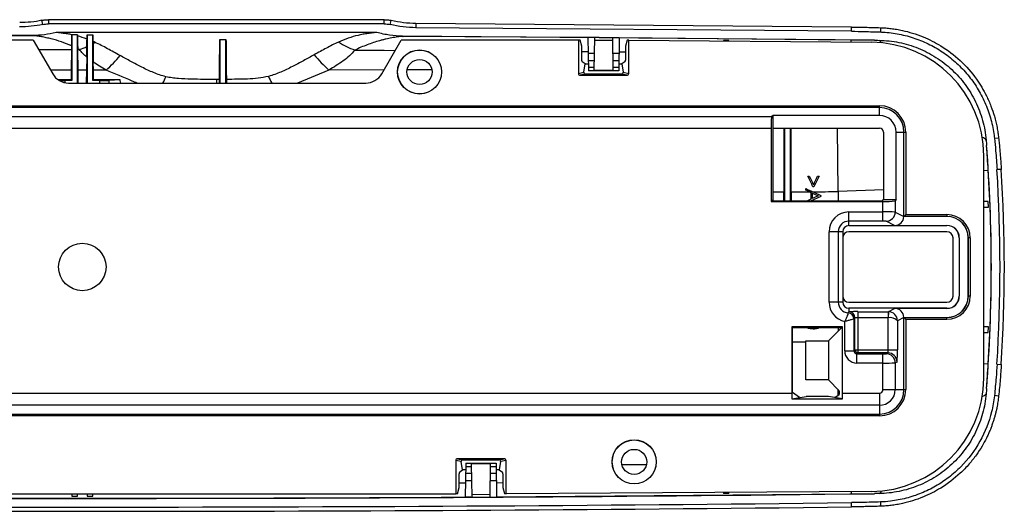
# Paper-space layout '_Top' of a CAD drawing. Header units: millimetres. Extents: x -8 to 293, y -238 to -158.
# Tile 2 of 2: x 132 to 293, y -238 to -158. Entities that reach past the tile are written whole.
import ezdxf

# ---------------------------------------------------------------- set-up
doc = ezdxf.new("R2010")
doc.units = ezdxf.units.MM

psp = doc.layouts.new('_Top')

# ---------------------------------------------------------------- linework, layer by layer
at = {"color": 7, "linetype": 'Continuous', "lineweight": 25}
for p, q in [((135.92, -158.49), (135.78, -157.81)), ((136.83, -157.71), (136.83, -158.4)), ((191.57, -157.71), (136.83, -157.71)), ((191.57, -158.4), (136.83, -158.4)), ((191.57, -158.4), (191.57, -157.71)), ((192.59, -158.51), (192.75, -157.84)), ((267.79, -158.91), (196.76, -158.32)), ((196.77, -158.32), (196.77, -159.02)), ((267.78, -159.6), (267.79, -158.91)), ((134.14, -160.32), (59.92, -160.63)), ((190.39, -159.79), (138.09, -159.79)), ((140.66, -160.16), (140.66, -167.64)), ((141.56, -160.16), (140.67, -160.16)), ((141.56, -168.04), (141.56, -160.16)), ((143.16, -160.16), (144.06, -160.16)), ((143.16, -160.16), (143.16, -168.04)), ((144.06, -167.64), (144.06, -160.16)), ((271.55, -161.07), (194.59, -160.42)), ((224.8, -160.63), (194.7, -160.44)), ((267.78, -159.6), (196.77, -159.02)), ((272.53, -159.02), (272.5, -159.71)), ((134.36, -161.04), (61.46, -161.04)), ((134.36, -161.04), (137.54, -166.54)), ((164.79, -160.92), (165.79, -160.92)), ((164.79, -160.92), (164.79, -168.04)), ((165.79, -168.04), (165.79, -160.92)), ((191.18, -166.54), (194.36, -161.04)), ((223.26, -161.04), (194.36, -161.04)), ((223.26, -161.04), (223.26, -166.46)), ((223.53, -161.06), (223.26, -161.04)), ((223.8, -162.04), (223.53, -161.06)), ((223.8, -164.29), (223.8, -162.04)), ((225.92, -160.62), (224.8, -160.61)), ((224.8, -160.61), (224.89, -166.04)), ((225.83, -165.94), (225.92, -160.62)), ((228.81, -161.1), (225.91, -161.08)), ((229.92, -160.66), (228.8, -160.65)), ((228.8, -160.65), (228.89, -165.94)), ((229.92, -160.66), (229.83, -166.04)), ((267.76, -161.04), (229.92, -160.67)), ((231.19, -161.06), (230.92, -162.04)), ((230.92, -162.04), (230.92, -164.29)), ((231.46, -161.05), (231.19, -161.06)), ((231.46, -166.46), (231.46, -161.05)), ((231.46, -161.05), (271.02, -161.39)), ((246.91, -161.09), (246.91, -161.18)), ((247.81, -161.19), (247.81, -161.1)), ((140.6, -162.59), (140.54, -165.95)), ((141.68, -165.95), (141.62, -162.59)), ((224.84, -163.17), (225.88, -163.17)), ((228.84, -163.17), (229.88, -163.17)), ((143.08, -163.82), (143.04, -165.95)), ((144.18, -165.95), (144.15, -164.63)), ((224.38, -164.93), (223.86, -164.59)), ((224.17, -166.29), (224.38, -164.93)), ((224.38, -164.93), (224.88, -164.93)), ((225.85, -164.41), (224.87, -164.41)), ((229.85, -164.41), (228.87, -164.41)), ((229.84, -164.93), (230.34, -164.93)), ((230.86, -164.59), (230.34, -164.93)), ((230.34, -164.93), (230.55, -166.29)), ((141.71, -168.04), (141.68, -165.95)), ((143.04, -165.95), (143.01, -168.04)), ((146.23, -165.95), (144.18, -165.95)), ((223.26, -166.46), (224.17, -166.29)), ((224.43, -166.59), (223.57, -166.76)), ((223.57, -166.76), (231.15, -166.76)), ((230.29, -166.59), (224.43, -166.59)), ((224.88, -165.46), (225.84, -165.46)), ((229.83, -166.04), (224.89, -166.04)), ((225.83, -165.94), (228.89, -165.94)), ((228.88, -165.46), (229.84, -165.46)), ((231.15, -166.76), (230.29, -166.59)), ((230.55, -166.29), (231.46, -166.46)), ((140.52, -167.5), (138.46, -167.5)), ((140.66, -167.64), (139.51, -167.64)), ((140.13, -168.04), (188.59, -168.04)), ((140.52, -167.5), (140.66, -167.64)), ((144.2, -167.5), (144.06, -167.64)), ((145.21, -167.64), (144.06, -167.64)), ((148.51, -167.5), (146.66, -167.62)), ((164.73, -168.04), (164.73, -167.45)), ((165.85, -167.44), (165.85, -168.04)), ((12.36, -171.75), (272.36, -171.75)), ((272.36, -173.34), (272.36, -171.75)), ((272.36, -172.05), (12.36, -172.05)), ((255, -173.34), (254.78, -173.48)), ((255, -187.04), (255, -173.34)), ((272.36, -173.34), (255, -173.34)), ((12.36, -173.48), (254.78, -173.48)), ((254.68, -175.48), (12.36, -175.48)), ((254.68, -175.48), (254.68, -187.36)), ((255, -175.41), (272.36, -175.41)), ((256.86, -175.41), (256.86, -187.25)), ((257.86, -187.25), (257.86, -175.41)), ((273, -176.04), (273, -187.04)), ((275.07, -187.04), (275.07, -176.04)), ((275.07, -176.04), (276.65, -176.04)), ((276.35, -189.79), (276.35, -176.04)), ((276.65, -176.04), (276.65, -189.5)), ((291.11, -177.06), (291.79, -176.99)), ((289.36, -216.16), (289.36, -179.89)), ((292.22, -182.13), (291.53, -182.17)), ((260.68, -183.24), (260.92, -183.24)), ((262.26, -183.24), (262.51, -183.24)), ((256.74, -187.25), (256.74, -185.78)), ((257.98, -185.78), (257.98, -187.25)), ((260.94, -185.77), (261.45, -185.77)), ((260.94, -185.77), (261.16, -185.88)), ((261.68, -184.97), (261.51, -184.97)), ((255, -187.04), (254.68, -187.36)), ((254.68, -187.36), (272.93, -187.36)), ((255.01, -187.25), (255, -187.04)), ((255.01, -187.25), (272.86, -187.25)), ((261.16, -187.01), (260.64, -187.25)), ((261.17, -187.25), (262.86, -186.47)), ((262.86, -186.47), (262.86, -186.44)), ((272.86, -187.25), (273, -187.04)), ((272.93, -190.57), (272.93, -187.36)), ((273, -187.04), (275.07, -187.04)), ((275.07, -187.04), (274.93, -187.26)), ((274.93, -187.26), (274.93, -189.08)), ((290.09, -187.37), (289.36, -187.37)), ((290.13, -188.27), (290.09, -187.37)), ((267.36, -191.29), (267.36, -189.07)), ((267.36, -189.07), (272.93, -189.07)), ((274.93, -189.08), (276.35, -189.79)), ((289.36, -188.27), (290.13, -188.27)), ((272.93, -190.57), (267.36, -190.57)), ((274.83, -191.28), (273.43, -190.58)), ((276.35, -189.8), (276.32, -189.81)), ((283.36, -189.81), (276.32, -189.81)), ((276.35, -189.8), (276.35, -189.79)), ((276.35, -189.79), (276.36, -189.79)), ((283.36, -189.8), (276.35, -189.8)), ((276.65, -189.5), (276.36, -189.79)), ((276.65, -189.5), (283.36, -189.5)), ((283.36, -189.5), (283.36, -189.81)), ((266.36, -192.29), (264.14, -192.29)), ((264.14, -203.79), (264.14, -192.29)), ((265.64, -192.29), (265.64, -203.79)), ((266.36, -192.29), (266.36, -203.79)), ((267.36, -191.29), (283.36, -191.29)), ((283.36, -192.29), (267.36, -192.29)), ((274.83, -191.28), (283.36, -191.28)), ((283.36, -191.28), (283.36, -191.29)), ((284.36, -202.79), (284.36, -193.29)), ((285.36, -193.29), (285.36, -202.79)), ((285.38, -193.29), (285.36, -193.29)), ((285.38, -193.29), (285.38, -202.79)), ((286.84, -202.79), (286.84, -193.29)), ((287.15, -193.29), (286.84, -193.29)), ((286.85, -202.79), (286.85, -193.29)), ((287.15, -193.29), (287.15, -202.79)), ((266.36, -203.79), (264.14, -203.79)), ((267.36, -203.79), (283.36, -203.79)), ((285.38, -202.79), (285.36, -202.79)), ((287.15, -202.79), (286.84, -202.79)), ((267.36, -204.79), (267.36, -205.36)), ((283.36, -204.79), (267.36, -204.79)), ((268.85, -205.34), (268.85, -212.05)), ((268.85, -205.34), (273.78, -205.34)), ((273.78, -205.34), (274.83, -204.81)), ((273.78, -205.34), (273.78, -206.34)), ((273.83, -205.34), (273.79, -206.34)), ((283.36, -204.81), (274.83, -204.81)), ((283.36, -204.81), (283.36, -204.79)), ((266.69, -211.71), (266.69, -206.95)), ((268.19, -206.51), (268.19, -211.71)), ((268.35, -211.55), (268.35, -206.36)), ((273.78, -206.34), (268.85, -206.34)), ((273.79, -211.55), (273.79, -206.34)), ((276.35, -206.3), (275.29, -206.83)), ((275.29, -206.83), (275.29, -211.55)), ((276.32, -206.28), (276.35, -206.29)), ((276.32, -206.28), (283.36, -206.28)), ((276.35, -206.3), (276.35, -206.29)), ((276.35, -206.29), (283.36, -206.29)), ((276.35, -218.04), (276.35, -206.3)), ((276.35, -206.3), (276.36, -206.3)), ((276.36, -206.3), (276.65, -206.59)), ((283.36, -206.59), (276.65, -206.59)), ((276.65, -206.59), (276.65, -218.04)), ((283.36, -206.59), (283.36, -206.28)), ((258.05, -207.81), (258.16, -207.91)), ((266.35, -207.81), (258.05, -207.81)), ((258.05, -207.81), (258.05, -218.61)), ((258.16, -207.91), (266.24, -207.91)), ((258.16, -218.54), (258.16, -207.91)), ((266.35, -207.81), (264.05, -210.1)), ((266.35, -218.61), (266.35, -207.81)), ((290.13, -207.82), (289.36, -207.82)), ((289.36, -208.72), (290.09, -208.72)), ((290.09, -208.72), (290.13, -207.82)), ((260.36, -210.11), (264.05, -210.1)), ((260.36, -216.46), (260.36, -210.11)), ((264.05, -210.1), (264.03, -216.47)), ((266.69, -211.71), (268.19, -211.71)), ((268.19, -211.71), (268.35, -211.55)), ((268.35, -211.55), (275.29, -211.55)), ((268.85, -212.05), (268.69, -212.21)), ((268.69, -213.71), (268.69, -212.21)), ((268.69, -212.21), (272.93, -212.21)), ((273.73, -212.05), (268.85, -212.05)), ((272.93, -218.04), (272.93, -212.21)), ((273.43, -212.2), (273.73, -212.05)), ((272.93, -213.71), (268.69, -213.71)), ((275.22, -213.55), (274.93, -213.7)), ((274.93, -213.7), (274.93, -218.04)), ((291.53, -213.91), (292.22, -213.96)), ((264.03, -216.47), (260.36, -216.46)), ((265.8, -218.24), (264.03, -216.47)), ((272.93, -218.04), (276.65, -218.04)), ((26.37, -218.61), (258.05, -218.61)), ((258.07, -219.54), (260.38, -219.16)), ((258.07, -219.54), (266.34, -219.54)), ((259.34, -219.33), (258.16, -218.54)), ((264.03, -219.16), (260.38, -219.16)), ((266.34, -219.54), (264.03, -219.16)), ((265.06, -219.33), (265.8, -218.84)), ((266.35, -218.61), (272.36, -218.61)), ((272.36, -218.61), (272.36, -222.33)), ((291.79, -219.1), (291.11, -219.03)), ((272.36, -220.61), (12.36, -220.61)), ((12.36, -222.03), (272.36, -222.03)), ((272.36, -222.33), (12.36, -222.33)), ((203.57, -229.33), (204.43, -229.5)), ((211.15, -229.33), (203.57, -229.33)), ((204.43, -229.5), (210.29, -229.5)), ((210.29, -229.5), (211.15, -229.33)), ((204.17, -229.8), (203.26, -229.63)), ((203.26, -229.63), (203.26, -235.04)), ((203.86, -231.5), (204.38, -231.16)), ((204.38, -231.16), (204.17, -229.8)), ((204.88, -231.16), (204.38, -231.16)), ((204.89, -230.04), (204.8, -235.6)), ((205.84, -230.63), (204.88, -230.63)), ((204.89, -230.04), (209.83, -230.04)), ((205.92, -235.6), (205.83, -230.15)), ((208.89, -230.15), (205.83, -230.15)), ((208.89, -230.15), (208.8, -235.58)), ((209.84, -230.63), (208.88, -230.63)), ((209.83, -230.04), (209.92, -235.58)), ((210.34, -231.16), (209.84, -231.16)), ((210.55, -229.8), (210.34, -231.16)), ((210.34, -231.16), (210.86, -231.5)), ((211.46, -229.63), (210.55, -229.8)), ((211.46, -235.04), (211.46, -229.63)), ((203.8, -234.04), (203.8, -231.8)), ((204.87, -231.68), (205.85, -231.68)), ((208.87, -231.68), (209.85, -231.68)), ((210.92, -231.8), (210.92, -234.04)), ((203.53, -235.03), (203.8, -234.04)), ((205.88, -232.92), (204.84, -232.92)), ((209.88, -232.92), (208.84, -232.92)), ((210.92, -234.04), (211.19, -235.02)), ((81.46, -235.04), (203.26, -235.04)), ((140.64, -235.04), (140.66, -235.44)), ((140.66, -235.04), (140.66, -235.44)), ((141.56, -235.44), (141.58, -235.04)), ((141.56, -235.44), (141.56, -235.04)), ((143.14, -235.04), (143.16, -235.44)), ((143.16, -235.04), (143.16, -235.44)), ((144.06, -235.44), (144.08, -235.04)), ((144.06, -235.44), (144.06, -235.04)), ((203.53, -235.03), (203.26, -235.04)), ((205.73, -235.6), (204.8, -235.6)), ((205.73, -235.6), (205.92, -235.6)), ((205.91, -235.15), (208.81, -235.13)), ((208.8, -235.58), (209.92, -235.58)), ((209.92, -235.56), (267.76, -235.05)), ((211.19, -235.02), (211.46, -235.04)), ((270.98, -234.66), (211.46, -235.04)), ((246.9, -234.81), (246.91, -235)), ((246.91, -234.81), (246.91, -235)), ((247.81, -234.99), (247.82, -234.81)), ((247.81, -234.99), (247.81, -234.81)), ((267.79, -237.18), (267.78, -236.48)), ((272.5, -236.38), (272.53, -237.07))]:
    psp.add_line(p, q, dxfattribs=at)
at = {"color": 8, "linetype": 'Continuous', "lineweight": 25}
for p, q in [((267.76, -161.36), (267.76, -161.04)), ((223.8, -162.9), (224.84, -162.9)), ((229.88, -162.94), (230.92, -162.95)), ((140.54, -165.95), (137.19, -165.95)), ((182.57, -165.93), (177.48, -168.04)), ((191.55, -165.91), (182.57, -165.93)), ((199.34, -165.89), (195.38, -165.9)), ((139.51, -167.64), (139.51, -167.98)), ((145.21, -168.04), (145.21, -167.64)), ((146.66, -167.62), (146.66, -168.04)), ((164.24, -167.45), (164.23, -168.04)), ((265.6, -185.76), (265.53, -175.41)), ((289.36, -182.31), (290.09, -182.26)), ((255, -185.79), (256.74, -185.78)), ((273, -185.47), (265.6, -185.76)), ((265.6, -185.76), (265.63, -187.25)), ((265.64, -207.91), (265.63, -208.52)), ((260.36, -210.32), (258.16, -210.31)), ((289.36, -213.78), (290.09, -213.82)), ((230.39, -230.26), (234.32, -230.26)), ((204.84, -233.32), (203.8, -233.32)), ((210.92, -233.28), (209.88, -233.29)), ((267.76, -234.68), (267.76, -235.05))]:
    psp.add_line(p, q, dxfattribs=at)
at = {"color": 7, "linetype": 'Continuous', "lineweight": 25, "flags": 128}
for points in [[(228.8, -160.66), (228.44, -160.66), (228.08, -160.65), (227.72, -160.65), (227.36, -160.65), (227, -160.65), (226.64, -160.64), (226.28, -160.64), (225.92, -160.64)], [(247.81, -161.1), (247.7, -161.1), (247.58, -161.1), (247.47, -161.1), (247.36, -161.1), (247.25, -161.09), (247.13, -161.09), (247.02, -161.09), (246.91, -161.09)], [(141.62, -162.59), (141.65, -162.59), (141.69, -162.59), (141.72, -162.59), (141.76, -162.59), (141.79, -162.59), (141.83, -162.59), (141.86, -162.59), (141.9, -162.59)], [(143.04, -165.95), (142.36, -165.95), (141.68, -165.95)], [(273.78, -205.34), (273.8, -205.34), (273.83, -205.34)], [(273.79, -206.34), (273.79, -206.34), (273.78, -206.34)], [(140.66, -235.44), (140.77, -235.44), (140.88, -235.44), (141, -235.44), (141.11, -235.44), (141.22, -235.44), (141.33, -235.44), (141.45, -235.44), (141.56, -235.44)], [(143.16, -235.44), (143.27, -235.44), (143.38, -235.44), (143.5, -235.44), (143.61, -235.44), (143.72, -235.44), (143.83, -235.44), (143.95, -235.44), (144.06, -235.44)], [(205.92, -235.59), (206.28, -235.58), (206.64, -235.58), (207, -235.58), (207.36, -235.58), (207.72, -235.57), (208.08, -235.57), (208.44, -235.57), (208.8, -235.57)], [(247.81, -234.99), (247.7, -234.99), (247.58, -234.99), (247.47, -234.99), (247.36, -234.99), (247.25, -234.99), (247.13, -234.99), (247.02, -235), (246.91, -235)]]:
    psp.add_lwpolyline(points, dxfattribs=at)
at = {"color": 8, "linetype": 'Continuous', "lineweight": 25, "flags": 128}
for points in [[(135.25, -162.59), (136.13, -162.59), (140.6, -162.59)], [(186.8, -162.68), (191.56, -162.7), (193.4, -162.71)], [(265.55, -217.99), (265.55, -218.55), (265.55, -219.01)]]:
    psp.add_lwpolyline(points, dxfattribs=at)
at = {"color": 7, "linetype": 'Continuous', "lineweight": 25}
for centre, radius in [((197.36, -166.24), 3.6), ((197.36, -166.24), 3.58), ((197.36, -166.24), 2.05), ((142.36, -198.04), 3.87), ((232.36, -229.84), 3.6), ((232.36, -229.84), 3.58), ((232.36, -229.84), 2.05)]:
    psp.add_circle(centre, radius, dxfattribs=at)
for centre, radius, start, end in [((142.36, -11036.67), 10876.37, 90.042733, 90.680571), ((136.07, -146.8), 16.83, 290.2636, 294.7423), ((135.39, -145.39), 18.4, 298.2779, 299.4618), ((193.22, -146.34), 17.56, 238.837, 248.5473), ((270.86, -179.89), 18.5, 0, 89.5098), ((133.27, -151.27), 19.58, 311.4413, 321.1295), ((195.55, -151.17), 19.65, 218.6104, 228.6706), ((224.28, -164.34), 0.49, 174.6573, 210.6855), ((230.51, -164.35), 0.418, 326.0999, 8.5572), ((140.13, -165.04), 3, 210, 270), ((188.59, -165.04), 3, 270, 330), ((223.56, -166.46), 0.301, 180.8376, 271.0698), ((224.42, -166.33), 0.257, 168.9573, 271.6303), ((230.3, -166.33), 0.257, 268.3697, 11.0427), ((231.16, -166.46), 0.301, 268.9302, 359.1624), ((139.47, -97.61), 70.04, 269.3134, 270.0356), ((145.5, -135.14), 32.51, 269.4903, 272.0444), ((272.36, -176.04), 4.29, 0, 90), ((272.36, -176.04), 3.99, 0, 90), ((272.36, -176.04), 2.71, 0, 90), ((265.09, -175), 10.42, 171.5901, 182.6154), ((272.36, -176.04), 0.638, 360, 90), ((37.86, -198.04), 252.74, 355.5004, 4.4998), ((37.86, -198.04), 252.73, 356.4201, 3.5801), ((37.86, -198.04), 254.16, 356.4201, 3.5801), ((37.86, -198.04), 254.86, 356.4201, 3.5801), ((273.4, -176.95), 10.42, 267.3846, 278.4099), ((267.36, -192.29), 3.22, 90, 180), ((273.4, -313.13), 124.06, 89.297, 90.2201), ((273.43, -189.08), 1.5, 270.054, 359.9722), ((267.36, -192.29), 1.72, 90, 180), ((273.05, -198.33), 7.76, 87.1891, 90.8795), ((274.83, -189.78), 1.5, 269.9812, 358.6846), ((283.36, -193.29), 3.79, 0, 90), ((283.36, -193.29), 3.49, 0, 90), ((283.36, -193.29), 3.48, 0, 90), ((267.36, -192.29), 1, 90, 180), ((267.36, -193.29), 1, 90, 180), ((283.36, -193.29), 2.02, 0, 90), ((283.36, -193.29), 2, 0, 90), ((283.36, -193.29), 1, 0, 90), ((267.36, -203.79), 3.22, 180, 258.0796), ((267.36, -203.79), 1.72, 180, 266.5044), ((267.36, -202.79), 1, 180, 270), ((267.36, -203.79), 1, 180, 270), ((283.36, -202.79), 3.48, 270, 0), ((283.36, -202.79), 2.02, 270, 360), ((283.36, -202.79), 2, 270, 0), ((283.36, -202.79), 3.49, 270, 0), ((283.36, -202.79), 3.79, 270, 0), ((283.36, -202.79), 1, 270, 360), ((267.19, -206.51), 1, 0.0189, 86.4855), ((267.35, -206.36), 1, 0.0204, 89.7916), ((268.53, -232.42), 27.09, 89.3202, 92.4757), ((267.35, -206.36), 0.999, 359.9646, 89.7127), ((273.78, -206.85), 1.52, 0.9563, 88.0558), ((274.83, -206.31), 1.5, 1.3154, 90.0188), ((268.74, -209.36), 3.03, 87.9769, 97.4073), ((274.09, -207.95), 1.65, 43.2367, 100.4889), ((268.69, -211.71), 2, 179.997, 270.003), ((268.69, -211.71), 0.499, 179.9268, 270.0732), ((268.85, -211.55), 0.5, 180.0204, 269.9796), ((272.81, -211.67), 0.991, 337.4282, 6.94), ((260.33, -212.04), 14.97, 354.2018, 1.8674), ((273.05, -204.45), 7.76, 269.1205, 272.8109), ((273.43, -213.7), 1.5, 0.0278, 89.946), ((273.72, -213.55), 1.5, 0.0278, 89.946), ((273.4, -89.65), 124.06, 269.7799, 270.703), ((270.86, -216.16), 18.5, 270.3652, 0), ((263.42, -218.53), 2.4, 352.8113, 7.1363), ((272.36, -218.04), 0.567, 270, 0), ((272.36, -218.04), 2.57, 270, 0), ((272.36, -218.04), 3.99, 270, 0), ((272.36, -218.04), 4.29, 270, 0), ((292.39, -218.63), 34.34, 179.9646, 181.5182), ((232.01, -218.63), 34.34, 358.4818, 0.0354), ((203.56, -229.63), 0.301, 88.9302, 179.1624), ((204.42, -229.75), 0.257, 88.3697, 191.0427), ((210.3, -229.75), 0.257, 348.9573, 91.6303), ((211.16, -229.63), 0.301, 0.8376, 91.0698), ((204.25, -231.74), 0.455, 147.8839, 186.7732), ((210.44, -231.75), 0.49, 354.6573, 30.6855), ((142.36, 10640.58), 10876.37, 269.319429, 270.680571), ((142.36, 10640.58), 10876.35, 269.671079, 270.328921), ((142.36, 10640.58), 10878.48, 269.339383, 270.660617), ((142.36, 10640.58), 10877.79, 269.339383, 270.660617)]:
    psp.add_arc(centre, radius, start, end, dxfattribs=at)
at = {"color": 8, "linetype": 'Continuous', "lineweight": 25}
for centre, radius, start, end in [((271.87, -161.85), 0.882, 25.3158, 61.4889), ((207.14, -150.43), 38.19, 205.6406, 207.4697), ((119.68, -150.41), 39.93, 333.7954, 335.4386), ((288.81, -178.09), 1.2, 37.7062, 74.7658), ((288.81, -217.99), 1.2, 285.0159, 322.2426), ((271.84, -234.21), 0.918, 298.8832, 336.685)]:
    psp.add_arc(centre, radius, start, end, dxfattribs=at)
at = {"color": 7, "linetype": 'Continuous', "lineweight": 25}
for points in [[(135.92, -158.49), (134.68, -158.76), (133.41, -158.88), (132.14, -158.89)], [(135.78, -157.81), (134.59, -158.07), (133.37, -158.19), (132.15, -158.19)], [(135.92, -158.49), (136.21, -158.43), (136.52, -158.4), (136.83, -158.4)], [(191.57, -158.4), (191.93, -158.4), (192.26, -158.44), (192.59, -158.51)], [(196.77, -159.02), (195.36, -159.01), (193.95, -158.85), (192.59, -158.51)], [(134.25, -160.3), (134.21, -160.31), (134.18, -160.31), (134.14, -160.32)], [(138.09, -159.79), (136.83, -160.11), (135.55, -160.27), (134.25, -160.3)], [(140.62, -161.98), (140.63, -161.33), (140.64, -160.72), (140.66, -160.16)], [(140.67, -160.16), (140.66, -160.16), (140.66, -160.16), (140.66, -160.16)], [(141.56, -160.16), (141.56, -160.22), (141.57, -160.29), (141.57, -160.36)], [(143.13, -160.86), (142.61, -160.67), (142.09, -160.5), (141.57, -160.36)], [(194.59, -160.42), (194.63, -160.43), (194.66, -160.44), (194.7, -160.44)], [(140.62, -161.98), (140.61, -162.17), (140.61, -162.37), (140.6, -162.59)], [(143.08, -163.82), (143.09, -163.26), (143.1, -162.68), (143.11, -162.09)], [(143.11, -162.09), (143.12, -161.67), (143.12, -161.26), (143.13, -160.86)], [(144.44, -161.41), (144.33, -161.36), (144.21, -161.31), (144.1, -161.26)], [(144.1, -161.26), (144.1, -161.37), (144.1, -161.48), (144.11, -161.59)], [(271.55, -161.07), (270.3, -161.06), (269.03, -161.05), (267.76, -161.04)], [(271.55, -161.07), (271.79, -161.07), (272.04, -161.07), (272.29, -161.08)], [(141.62, -162.59), (141.62, -162.54), (141.61, -162.49), (141.61, -162.44)], [(141.9, -162.59), (141.8, -162.54), (141.71, -162.49), (141.61, -162.44)], [(146.23, -165.95), (145.51, -165.53), (144.81, -165.1), (144.15, -164.63)], [(140.54, -165.95), (140.54, -166.45), (140.53, -166.97), (140.52, -167.5)], [(144.2, -167.5), (144.19, -166.97), (144.18, -166.45), (144.18, -165.95)], [(148.51, -167.5), (147.08, -167.5), (145.64, -167.5), (144.2, -167.5)], [(164.73, -167.45), (164.57, -167.45), (164.4, -167.45), (164.24, -167.45)], [(289.76, -177.36), (289.78, -177.65), (289.8, -177.93), (289.83, -178.21)], [(290.09, -182.26), (290.01, -180.9), (289.92, -179.55), (289.83, -178.21)], [(261.51, -184.97), (261.23, -184.39), (260.96, -183.81), (260.68, -183.24)], [(260.92, -183.24), (261.15, -183.7), (261.37, -184.17), (261.59, -184.64)], [(261.59, -184.64), (261.82, -184.17), (262.04, -183.7), (262.26, -183.24)], [(262.51, -183.24), (262.23, -183.81), (261.96, -184.39), (261.68, -184.97)], [(257.98, -185.78), (258.96, -185.78), (259.95, -185.77), (260.93, -185.77)], [(260.36, -185.5), (260.36, -185.42), (260.36, -185.34), (260.36, -185.26)], [(260.36, -185.26), (260.72, -185.43), (261.09, -185.6), (261.45, -185.77)], [(260.94, -185.77), (260.74, -185.68), (260.55, -185.59), (260.36, -185.5)], [(261.16, -185.88), (261.16, -186.26), (261.16, -186.64), (261.16, -187.01)], [(261.42, -186), (261.74, -186.15), (262.05, -186.3), (262.37, -186.45)], [(261.42, -186.9), (261.42, -186.6), (261.42, -186.3), (261.42, -186)], [(261.44, -185.77), (262.83, -185.76), (264.21, -185.76), (265.6, -185.76)], [(262.86, -186.44), (262.39, -186.22), (261.92, -185.99), (261.45, -185.77)], [(262.37, -186.45), (262.05, -186.6), (261.74, -186.75), (261.42, -186.9)], [(276.36, -189.79), (276.35, -189.79), (276.35, -189.8), (276.35, -189.8)], [(276.35, -189.8), (276.35, -189.8), (276.35, -189.8), (276.35, -189.8)], [(267.35, -205.36), (267.36, -205.36), (267.36, -205.36), (267.36, -205.36)], [(268.35, -206.36), (268.35, -206.36), (268.35, -206.36), (268.35, -206.36)], [(276.35, -206.29), (276.35, -206.29), (276.35, -206.29), (276.35, -206.29)], [(276.36, -206.3), (276.35, -206.29), (276.35, -206.29), (276.35, -206.29)], [(289.83, -217.87), (289.92, -216.53), (290.01, -215.18), (290.09, -213.82)], [(289.83, -217.87), (289.8, -218.16), (289.78, -218.44), (289.76, -218.72)], [(204.8, -235.6), (205.11, -235.6), (205.42, -235.6), (205.73, -235.6)], [(267.76, -235.05), (269.03, -235.03), (270.3, -235.03), (271.55, -235.02)], [(272.29, -235.01), (272.04, -235.01), (271.79, -235.02), (271.55, -235.02)]]:
    psp.add_open_spline(points, degree=3, dxfattribs=at)
for points, knots in [([(135.78, -157.81), (135.84, -157.8), (135.95, -157.78), (136.12, -157.75), (136.33, -157.73), (136.56, -157.71), (136.74, -157.71), (136.83, -157.71)], [0, 0, 0, 0, 0.166079, 0.332715, 0.500046, 0.752842, 1, 1, 1, 1]), ([(191.57, -157.71), (191.64, -157.71), (191.77, -157.71), (191.97, -157.72), (192.2, -157.74), (192.46, -157.78), (192.65, -157.82), (192.75, -157.84)], [0, 0, 0, 0, 0.166726, 0.333362, 0.499978, 0.752348, 1, 1, 1, 1]), ([(196.76, -158.32), (196.76, -158.32), (196.76, -158.32), (196.76, -158.32), (195.41, -158.32), (194.06, -158.16), (192.75, -157.84)], [0.000525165, 0.000525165, 0.000525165, 0.000525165, 0.000525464, 0.000525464, 0.000525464, 0.004571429, 0.004571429, 0.004571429, 0.004571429]), ([(267.79, -158.91), (268.53, -158.92), (270.11, -158.94), (271.69, -158.99), (272.53, -159.02)], [0, 0, 0, 0, 0.47115, 1, 1, 1, 1]), ([(140.62, -161.98), (140.06, -161.74), (139.51, -161.53), (138.4, -161.15), (137.86, -160.98), (137.17, -160.81), (137.03, -160.78), (136.75, -160.71), (136.62, -160.68), (136.22, -160.59), (135.96, -160.54), (135.44, -160.44), (135.18, -160.41), (134.67, -160.35), (134.4, -160.33), (134.14, -160.32)], [0, 0, 0, 0, 0.25, 0.25, 0.5, 0.5, 0.5625, 0.5625, 0.625, 0.625, 0.75, 0.75, 0.875, 0.875, 1, 1, 1, 1]), ([(140.67, -160.16), (140.44, -160.11), (140.21, -160.07), (139.75, -160), (139.52, -159.97), (139.07, -159.91), (138.86, -159.88), (138.46, -159.83), (138.27, -159.81), (138.09, -159.79)], [0, 0, 0, 0, 0.25, 0.25, 0.5, 0.5, 0.75, 0.75, 1, 1, 1, 1]), ([(141.57, -160.36), (141.58, -160.69), (141.59, -161.03), (141.6, -161.72), (141.61, -162.08), (141.61, -162.44)], [0, 0, 0, 0, 0.5, 0.5, 1, 1, 1, 1]), ([(143.13, -160.86), (143.14, -160.71), (143.14, -160.58), (143.15, -160.34), (143.15, -160.24), (143.16, -160.16)], [0, 0, 0, 0, 0.5, 0.5, 1, 1, 1, 1]), ([(144.06, -160.16), (144.07, -160.28), (144.07, -160.43), (144.09, -160.8), (144.09, -161.01), (144.1, -161.26)], [0, 0, 0, 0, 0.5, 0.5, 1, 1, 1, 1]), ([(190.39, -159.79), (190.18, -159.81), (189.96, -159.83), (189.48, -159.9), (189.22, -159.93), (188.82, -159.99), (188.68, -160), (188.41, -160.05), (188.28, -160.07), (187.87, -160.14), (187.6, -160.2), (186.79, -160.39), (186.26, -160.54), (185.19, -160.91), (184.66, -161.13), (184.14, -161.36)], [0, 0, 0, 0, 0.125, 0.125, 0.25, 0.25, 0.3125, 0.3125, 0.375, 0.375, 0.5, 0.5, 0.75, 0.75, 1, 1, 1, 1]), ([(194.7, -160.44), (194.39, -160.45), (194.08, -160.48), (193.46, -160.56), (193.15, -160.61), (192.51, -160.73), (192.19, -160.81), (191.69, -160.92), (191.52, -160.96), (191.18, -161.05), (191.02, -161.09), (190.17, -161.33), (189.5, -161.55), (188.15, -162.06), (187.46, -162.35), (186.8, -162.68)], [0, 0, 0, 0, 0.125, 0.125, 0.25, 0.25, 0.375, 0.375, 0.4375, 0.4375, 0.5, 0.5, 0.75, 0.75, 1, 1, 1, 1]), ([(194.59, -160.42), (193.88, -160.4), (193.17, -160.34), (191.77, -160.13), (191.07, -159.98), (190.39, -159.79)], [0, 0, 0, 0, 0.5, 0.5, 1, 1, 1, 1]), ([(267.78, -159.6), (268.5, -159.61), (269.23, -159.62), (270.81, -159.66), (271.65, -159.68), (272.5, -159.71)], [0.009592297, 0.009592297, 0.009592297, 0.009592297, 0.011774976, 0.011774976, 0.014327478, 0.014327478, 0.014327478, 0.014327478]), ([(272.5, -159.71), (272.76, -159.72), (273.02, -159.73), (273.73, -159.79), (274.17, -159.84), (275.49, -160.03), (276.35, -160.21), (278.04, -160.7), (278.87, -161), (280.09, -161.54), (280.49, -161.73), (281.28, -162.15), (281.66, -162.36), (282.78, -163.06), (283.5, -163.57), (284.52, -164.41), (284.85, -164.71), (285.49, -165.32), (285.81, -165.64), (286.71, -166.62), (287.25, -167.3), (288.26, -168.75), (288.71, -169.51), (289.31, -170.7), (289.5, -171.1), (289.84, -171.92), (290, -172.33), (290.43, -173.58), (290.66, -174.43), (290.92, -175.73), (290.99, -176.17), (291.07, -176.76), (291.09, -176.91), (291.11, -177.06)], [0.00636697, 0.00636697, 0.00636697, 0.00636697, 0.00717322, 0.00717322, 0.00853988, 0.00853988, 0.0112732, 0.0112732, 0.01400652, 0.01400652, 0.01537318, 0.01537318, 0.01673984, 0.01673984, 0.01947315, 0.01947315, 0.02083981, 0.02083981, 0.02220647, 0.02220647, 0.02493979, 0.02493979, 0.02767311, 0.02767311, 0.02903977, 0.02903977, 0.03040643, 0.03040643, 0.03313975, 0.03313975, 0.03450641, 0.03450641, 0.03497274, 0.03497274, 0.03497274, 0.03497274]), ([(272.53, -159.02), (272.66, -159.02), (272.95, -159.03), (273.37, -159.06), (273.81, -159.1), (274.25, -159.15), (274.7, -159.21), (275.15, -159.28), (275.62, -159.36), (276.49, -159.54), (277.8, -159.89), (279.93, -160.65), (282.63, -162.02), (285.61, -164.29), (288.09, -167.11), (289.64, -169.71), (290.55, -171.77), (291.04, -173.2), (291.35, -174.36), (291.54, -175.26), (291.69, -176.13), (291.76, -176.7), (291.79, -176.99)], [0, 0, 0, 0, 0.014587, 0.029452, 0.044601, 0.060046, 0.075796, 0.091863, 0.10826, 0.125, 0.184811, 0.25012, 0.36056, 0.499881, 0.638992, 0.749656, 0.814738, 0.874284, 0.90759, 0.939587, 0.970365, 1, 1, 1, 1]), ([(144.11, -161.59), (144.11, -162.11), (144.12, -162.64), (144.14, -163.66), (144.14, -164.15), (144.15, -164.63)], [0, 0, 0, 0, 0.5, 0.5, 1, 1, 1, 1]), ([(148.51, -163.56), (147.83, -163.18), (147.15, -162.81), (146.13, -162.25), (145.79, -162.07), (145.12, -161.73), (144.78, -161.56), (144.44, -161.41)], [0, 0, 0, 0, 0.5, 0.5, 0.75, 0.75, 1, 1, 1, 1]), ([(164.73, -167.45), (164.74, -166.86), (164.74, -166.27), (164.75, -165.1), (164.75, -164.53), (164.76, -163.41), (164.77, -162.87), (164.78, -161.82), (164.79, -161.33), (164.79, -160.92)], [0, 0, 0, 0, 0.25, 0.25, 0.5, 0.5, 0.75, 0.75, 1, 1, 1, 1]), ([(165.79, -160.92), (165.8, -161.33), (165.8, -161.81), (165.81, -162.86), (165.82, -163.4), (165.83, -164.52), (165.83, -165.1), (165.84, -166.26), (165.85, -166.85), (165.85, -167.44)], [0, 0, 0, 0, 0.25, 0.25, 0.5, 0.5, 0.75, 0.75, 1, 1, 1, 1]), ([(184.14, -161.36), (183.48, -161.66), (182.82, -162), (181.51, -162.71), (180.85, -163.07), (180.19, -163.43)], [0, 0, 0, 0, 0.5, 0.5, 1, 1, 1, 1]), ([(272.29, -161.08), (273.39, -161.09), (274.47, -161.21), (276.06, -161.53), (276.59, -161.67), (277.64, -161.98), (278.16, -162.16), (279.68, -162.78), (280.64, -163.27), (282.02, -164.15), (282.47, -164.46), (283.33, -165.13), (283.75, -165.49), (284.95, -166.6), (285.67, -167.41), (286.64, -168.72), (286.95, -169.18), (287.52, -170.12), (287.78, -170.6), (288.5, -172.06), (288.88, -173.08), (289.32, -174.65), (289.44, -175.19), (289.64, -176.27), (289.71, -176.81), (289.76, -177.36)], [0, 0, 0, 0, 0.125, 0.125, 0.1875, 0.1875, 0.25, 0.25, 0.375, 0.375, 0.4375, 0.4375, 0.5, 0.5, 0.625, 0.625, 0.6875, 0.6875, 0.75, 0.75, 0.875, 0.875, 0.9375, 0.9375, 1, 1, 1, 1]), ([(143.08, -163.82), (142.86, -163.63), (142.64, -163.43), (142.24, -163.02), (142.06, -162.81), (141.9, -162.59)], [0, 0, 0, 0, 0.5, 0.5, 1, 1, 1, 1]), ([(156, -167.01), (155.64, -166.93), (155.3, -166.83), (154.63, -166.6), (154.3, -166.48), (153.33, -166.07), (152.71, -165.78), (151.48, -165.16), (150.87, -164.84), (149.68, -164.2), (149.1, -163.88), (148.51, -163.56)], [0, 0, 0, 0, 0.125, 0.125, 0.25, 0.25, 0.5, 0.5, 0.75, 0.75, 1, 1, 1, 1]), ([(180.19, -163.43), (179.61, -163.76), (179.02, -164.08), (177.83, -164.72), (177.23, -165.05), (176, -165.67), (175.38, -165.97), (174.41, -166.38), (174.09, -166.51), (173.42, -166.75), (173.07, -166.86), (172.71, -166.95)], [0, 0, 0, 0, 0.25, 0.25, 0.5, 0.5, 0.75, 0.75, 0.875, 0.875, 1, 1, 1, 1]), ([(186.8, -162.68), (186.55, -163.01), (186.25, -163.31), (185.61, -163.9), (185.26, -164.17), (184.53, -164.7), (184.15, -164.96), (183.37, -165.45), (182.98, -165.69), (182.57, -165.93)], [0, 0, 0, 0, 0.25, 0.25, 0.5, 0.5, 0.75, 0.75, 1, 1, 1, 1]), ([(172.71, -166.95), (172.16, -167.09), (171.6, -167.19), (170.46, -167.32), (169.89, -167.36), (168.74, -167.41), (168.16, -167.42), (167.01, -167.44), (166.43, -167.44), (165.85, -167.44)], [0, 0, 0, 0, 0.25, 0.25, 0.5, 0.5, 0.75, 0.75, 1, 1, 1, 1]), ([(148.63, -168.04), (148.6, -167.91), (148.56, -167.73), (148.52, -167.55), (148.51, -167.5)], [0, 0, 0, 0, 0.736436, 1, 1, 1, 1]), ([(164.24, -167.45), (163.55, -167.45), (162.86, -167.45), (161.47, -167.44), (160.78, -167.43), (159.4, -167.4), (158.71, -167.37), (157.68, -167.28), (157.34, -167.24), (156.66, -167.15), (156.32, -167.08), (156, -167.01)], [0, 0, 0, 0, 0.25, 0.25, 0.5, 0.5, 0.75, 0.75, 0.875, 0.875, 1, 1, 1, 1]), ([(256.76, -175.41), (256.75, -176.76), (256.74, -179.65), (256.74, -183.2), (256.74, -185.31), (256.74, -185.78)], [0, 0, 0, 0, 0.404564, 0.866941, 1, 1, 1, 1]), ([(257.98, -185.78), (257.98, -184.87), (257.98, -183.05), (257.98, -180.32), (257.97, -177.75), (257.97, -176.14), (257.96, -175.41)], [0, 0, 0, 0, 0.2564665, 0.512933, 0.7792438, 1, 1, 1, 1]), ([(291.11, -177.06), (291.18, -177.73), (291.24, -178.4), (291.39, -180.11), (291.46, -181.14), (291.53, -182.17)], [0.005617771, 0.005617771, 0.005617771, 0.005617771, 0.00765544, 0.00765544, 0.010777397, 0.010777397, 0.010777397, 0.010777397]), ([(291.79, -176.99), (291.83, -177.3), (291.89, -177.91), (291.97, -178.82), (292.05, -179.69), (292.11, -180.53), (292.17, -181.34), (292.2, -181.87), (292.22, -182.13)], [0, 0, 0, 0, 0.183077, 0.358917, 0.528046, 0.690961, 0.848133, 1, 1, 1, 1]), ([(290.09, -187.37), (289.95, -187.36), (289.77, -187.35), (289.44, -187.34), (289.36, -187.34)], [0, 0, 0, 0, 0.744735, 1, 1, 1, 1]), ([(289.36, -188.3), (289.47, -188.3), (289.8, -188.29), (290, -188.28), (290.13, -188.27)], [0, 0, 0, 0, 0.312877, 1, 1, 1, 1]), ([(267.25, -205.52), (267.25, -205.52), (267.24, -205.56), (267.2, -205.72), (267.17, -205.83), (267.09, -206.03), (267.07, -206.1), (267.01, -206.26), (266.98, -206.34), (266.87, -206.59), (266.78, -206.77), (266.69, -206.95)], [0, 0, 0, 0, 0.25, 0.25, 0.5, 0.5, 0.625, 0.625, 0.75, 0.75, 1, 1, 1, 1]), ([(267.25, -205.52), (267.27, -205.49), (267.29, -205.46), (267.31, -205.44), (267.32, -205.41), (267.34, -205.39), (267.35, -205.36)], [0, 0, 0, 0, 0.004517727, 0.004517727, 0.004517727, 0.00903678, 0.00903678, 0.00903678, 0.00903678]), ([(268.19, -206.51), (268.19, -206.51), (268.15, -206.53), (267.99, -206.58), (267.87, -206.61), (267.66, -206.67), (267.59, -206.7), (267.43, -206.74), (267.34, -206.77), (267.08, -206.84), (266.88, -206.9), (266.69, -206.95)], [0, 0, 0, 0, 0.25, 0.25, 0.5, 0.5, 0.625, 0.625, 0.75, 0.75, 1, 1, 1, 1]), ([(268.35, -206.36), (268.33, -206.39), (268.3, -206.41), (268.27, -206.44), (268.25, -206.46), (268.22, -206.49), (268.19, -206.51)], [0, 0, 0, 0, 0.004519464, 0.004519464, 0.004519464, 0.009037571, 0.009037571, 0.009037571, 0.009037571]), ([(261.55, -208.17), (261.21, -208.16), (260.8, -208.14), (260.45, -207.94), (260.4, -207.91)], [0, 0, 0, 0, 0.846829, 1, 1, 1, 1]), ([(262.66, -207.91), (262.5, -207.99), (262.15, -208.15), (261.77, -208.16), (261.55, -208.17)], [0, 0, 0, 0, 0.450567, 1, 1, 1, 1]), ([(290.13, -207.82), (289.99, -207.81), (289.8, -207.8), (289.46, -207.79), (289.36, -207.79)], [0, 0, 0, 0, 0.716434, 1, 1, 1, 1]), ([(289.36, -208.75), (289.45, -208.75), (289.78, -208.74), (289.96, -208.73), (290.09, -208.72)], [0, 0, 0, 0, 0.283228, 1, 1, 1, 1]), ([(291.53, -213.91), (291.48, -214.64), (291.43, -215.36), (291.3, -217.06), (291.21, -218.05), (291.11, -219.03)], [0.010661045, 0.010661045, 0.010661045, 0.010661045, 0.012832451, 0.012832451, 0.015810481, 0.015810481, 0.015810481, 0.015810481]), ([(292.22, -213.96), (292.19, -214.35), (292.14, -215.16), (292.05, -216.41), (291.93, -217.73), (291.84, -218.64), (291.79, -219.1)], [0, 0, 0, 0, 0.229931, 0.472088, 0.728165, 1, 1, 1, 1]), ([(289.76, -218.72), (289.66, -219.82), (289.47, -220.89), (289.03, -222.46), (288.87, -222.98), (288.48, -224), (288.26, -224.5), (287.54, -225.98), (286.98, -226.91), (286.01, -228.22), (285.67, -228.64), (284.94, -229.46), (284.55, -229.85), (283.36, -230.97), (282.5, -231.63), (281.12, -232.51), (280.65, -232.78), (279.67, -233.29), (279.18, -233.51), (277.66, -234.12), (276.62, -234.44), (275.02, -234.76), (274.48, -234.85), (273.39, -234.97), (272.84, -235), (272.29, -235.01)], [0, 0, 0, 0, 0.125, 0.125, 0.1875, 0.1875, 0.25, 0.25, 0.375, 0.375, 0.4375, 0.4375, 0.5, 0.5, 0.625, 0.625, 0.6875, 0.6875, 0.75, 0.75, 0.875, 0.875, 0.9375, 0.9375, 1, 1, 1, 1]), ([(291.11, -219.03), (291.1, -219.05), (291.1, -219.07), (291, -219.95), (290.85, -220.82), (290.23, -223.34), (289.59, -224.95), (287.88, -228.01), (286.84, -229.39), (285.02, -231.25), (284.36, -231.83), (282.98, -232.89), (282.26, -233.37), (280.76, -234.23), (279.99, -234.61), (278.36, -235.28), (277.54, -235.55), (275.86, -235.98), (275.01, -236.14), (273.61, -236.32), (273.05, -236.36), (272.5, -236.38)], [0.00635372, 0.00635372, 0.00635372, 0.00635372, 0.0064126, 0.0064126, 0.00909731, 0.00909731, 0.01446672, 0.01446672, 0.01983613, 0.01983613, 0.02252083, 0.02252083, 0.02520554, 0.02520554, 0.02789024, 0.02789024, 0.03057495, 0.03057495, 0.03325965, 0.03325965, 0.03496005, 0.03496005, 0.03496005, 0.03496005]), ([(291.79, -219.1), (291.78, -219.26), (291.74, -219.57), (291.67, -220.05), (291.59, -220.53), (291.5, -221.03), (291.39, -221.54), (291.26, -222.06), (291.11, -222.59), (290.95, -223.13), (290.76, -223.69), (290.55, -224.25), (290.33, -224.82), (290.07, -225.39), (289.68, -226.22), (289.07, -227.34), (288.14, -228.76), (286.97, -230.25), (285.11, -232.17), (282.64, -234.06), (279.94, -235.43), (277.81, -236.2), (276.35, -236.58), (275.18, -236.81), (274.27, -236.94), (273.39, -237.03), (272.81, -237.06), (272.53, -237.07)], [0, 0, 0, 0, 0.016307, 0.033053, 0.05025, 0.067911, 0.08605, 0.104685, 0.123835, 0.14352, 0.163767, 0.184601, 0.206008, 0.227834, 0.250082, 0.301818, 0.360621, 0.426992, 0.50003, 0.639083, 0.74973, 0.814985, 0.874321, 0.907639, 0.939631, 0.970392, 1, 1, 1, 1]), ([(272.5, -236.38), (272.03, -236.4), (271.55, -236.41), (269.98, -236.45), (268.88, -236.47), (267.78, -236.48)], [0.005517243, 0.005517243, 0.005517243, 0.005517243, 0.006949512, 0.006949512, 0.010258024, 0.010258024, 0.010258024, 0.010258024]), ([(272.53, -237.07), (272.18, -237.08), (271.5, -237.11), (270.51, -237.13), (269.57, -237.15), (268.66, -237.17), (268.07, -237.17), (267.79, -237.18)], [0, 0, 0, 0, 0.219478, 0.428288, 0.62739, 0.817681, 1, 1, 1, 1])]:
    psp.add_open_spline(points, degree=3, knots=knots, dxfattribs=at)
at = {"color": 8, "linetype": 'Continuous', "lineweight": 25}
psp.add_open_spline([(151.27, -168.04), (151.01, -167.93), (149.31, -167.23), (147.64, -166.53), (146.23, -165.95)], degree=3, knots=[0, 0, 0, 0, 0.155255, 1, 1, 1, 1], dxfattribs=at)

doc.saveas('drawing.dxf')
